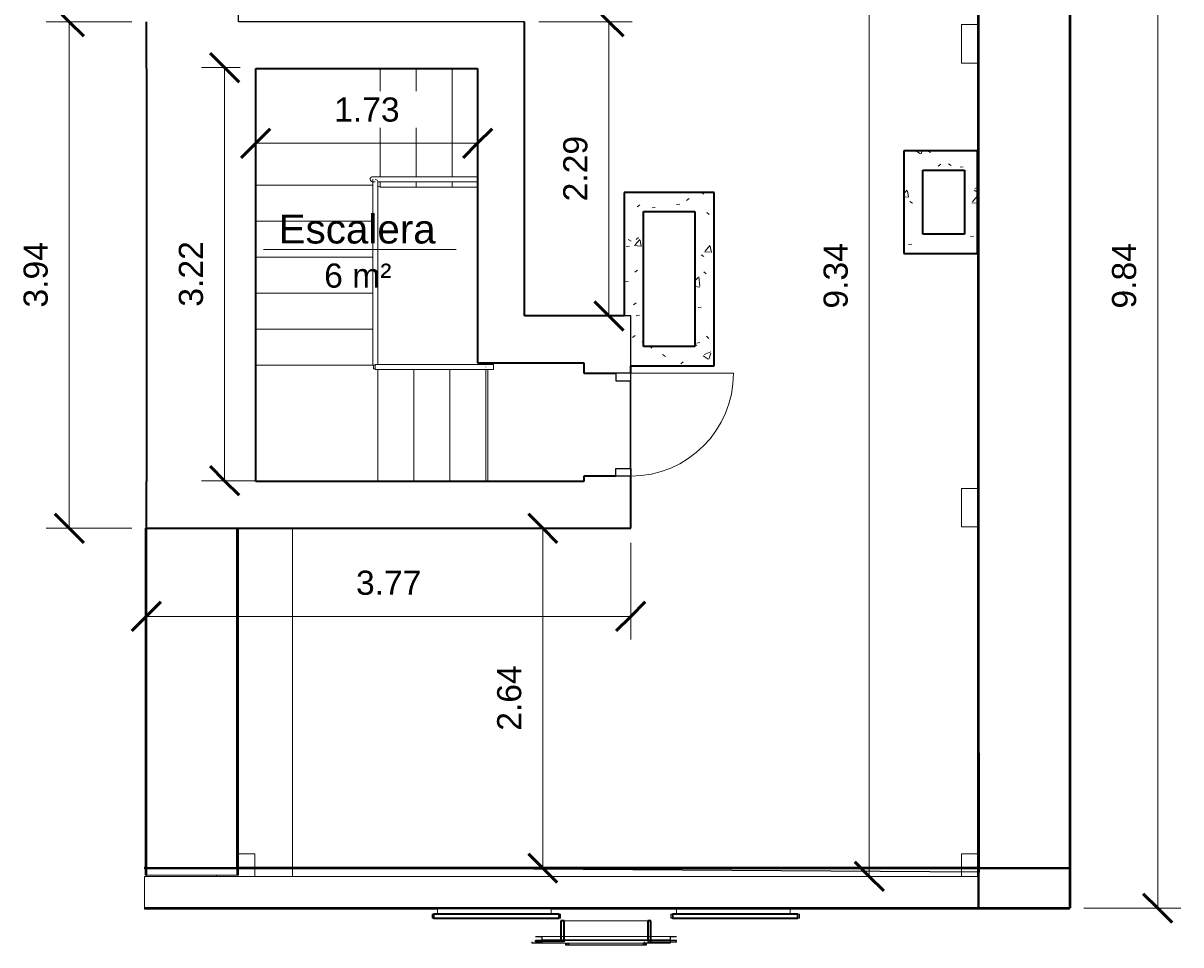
# Model space of a CAD drawing. Header units: metres. Extents: x -8.7 to 0.3, y -16.4 to -5.3.
# Tile 1 of 2: x -8.7 to 0.3, y -16.4 to -9.2. Entities that reach past the tile are written whole.
import ezdxf

# ---------------------------------------------------------------- set-up
doc = ezdxf.new("R2010")
doc.units = ezdxf.units.M
doc.linetypes.add('Elevado', pattern=[0.003969, 0.002381, -0.001587])
for name, color, linetype, lineweight in [('A-ANNO-DIMS', 211, 'Continuous', 9), ('A-ANNO-DIMS-75', 211, 'Continuous', 9), ('A-AREA-IDEN', 2, 'Continuous', 9), ('A-COLS', 52, 'Continuous', 18), ('A-DOOR', 31, 'Continuous', 18), ('A-DOOR-FRAM', 31, 'Continuous', 25), ('A-FLOR', 192, 'Continuous', 18), ('A-FLOR-HRAL', 11, 'Continuous', 18), ('A-GENM', 13, 'Continuous', 18), ('A-GLAZ', 151, 'Continuous', 18), ('A-ROOF', 132, 'Continuous', 18), ('A-WALL', 113, 'Continuous', 18), ('A-WALL-PATT', 111, 'Continuous', 18), ('I-WALL', 2, 'Continuous', 18), ('L-SITE-WALL', 31, 'Continuous', 18), ('S-STRS', 31, 'Continuous', 18)]:
    doc.layers.add(name, color=color, linetype=linetype, lineweight=lineweight)
doc.styles.add('Arial', font='arial.ttf', dxfattribs={"height": 0.1875})
doc.styles.add('Arial_1', font='arial.ttf', dxfattribs={"height": 0.225})
doc.dimstyles.new('Diagonal_-_Arial_2_5_mm', dxfattribs={"dimscale": 0.3048, "dimtxt": 0.191299, "dimasz": 0.738189, "dimexe": 0.590551, "dimexo": 0.369094, "dimgap": 0.369094, "dimtad": 1, "dimrnd": 0.01, "dimzin": 0, "dimdsep": 46, "dimtxsty": 'Arial', "dimblk1": 'OBLIQUE', "dimblk2": 'OBLIQUE', "dimsah": 1, "dimcen": 0.09, "dimazin": 0, "dimtfac": 1, "dimtdec": 4, "dimtix": 1, "dimtmove": 0, "dimatfit": 3, "dimfxl": 1, "dimtvp": 1, "dimtfill": 1, "dimtolj": 1, "dimtzin": 0, "dimarcsym": 2})
pattern_1 = [(50, (0, 0), (0.546432, -0.047308), [0.057, -0.629]), (355, (0, 0), (-0.105429, 0.57337), [0.046, -0.503]), (100.451, (0.046, -0.004), (0.440955, 0.525708), [0.049, -0.534]), (46.184, (0, 0.152), (0.813123, -0.12606), [0.086, -0.943]), (96.636, (0.068, 0.142), (0.711995, 0.74225), [0.073, -0.801]), (351.184, (0, 0.152), (0.71223, 0.742616), [0.069, -0.754]), (21, (0.076, 0.114), (0.454985, -0.306292), [0.057, -0.629]), (326, (0.076, 0.114), (0.185766, 0.552594), [0.046, -0.503]), (71.451, (0.114, 0.089), (0.640536, 0.246016), [0.049, -0.534]), (37.5, (0, 0), (0.009206, 0.2541166), [0.025, -0.472, 0.025, -0.485, -0.505]), (37.5, (0, 0), (0.009206, 0.2541166), [-1.007, 0.025, -0.48]), (7.5, (0, 0), (0.200461, 0.300738), [0.025, -0.266, 0.025, -0.46, -0.192]), (7.5, (0, 0), (0.200461, 0.300738), [-0.776, 0.025, -0.167]), (327.5, (-0.17, 0), (0.406483, -0.0170776), [0.025, -0.165, 0.025, -0.569, -0.789]), (327.5, (-0.17, 0), (0.406483, -0.0170776), [-0.785, 0.025, -0.764]), (317.5, (-0.246, 0), (0.443999, 0.076008), [0.025, -0.223, 0.025, -0.37, -0.56]), (317.5, (-0.246, 0), (0.443999, 0.076008), [-0.642, 0.025, -0.535])]

# ---------------------------------------------------------------- blocks, each defined once
blk = doc.blocks.new('Muro básico _ M3_ muro tipo adiabático con barrido - ___-142540-AZOTEA')
at = {"layer": 'A-WALL'}
for p, q in [((-1.2355, -6.5166), (-1.2355, -6.5655)), ((-1.2355, -6.5166), (-1.2354, -6.5166)), ((-1.2355, -6.579), (-1.2355, -10.202)), ((-1.2354, -6.5166), (-1.2273, -6.5166)), ((-1.2265, -6.5166), (-1.2221, -6.5166)), ((-1.2221, -6.5166), (-1.2219, -6.5166)), ((-1.2221, -6.5655), (-1.2221, -6.5166)), ((-1.2221, -15.7759), (-1.2221, -6.579)), ((-1.2219, -6.5655), (-1.2219, -6.5166)), ((-1.2219, -15.7759), (-1.2219, -6.579)), ((-0.5161, -6.5166), (-0.5081, -6.5166)), ((-0.5081, -6.5166), (-0.5079, -6.5166)), ((-0.5079, -16.0931), (-0.5079, -6.5166)), ((-1.2355, -11.002), (-1.2355, -15.7759)), ((-1.2355, -15.7894), (-1.2355, -15.8483)), ((-1.2221, -15.8483), (-1.2221, -15.7894)), ((-1.2219, -15.8483), (-1.2219, -15.7894)), ((-0.5081, -16.0931), (-0.5161, -16.0931)), ((-0.5079, -16.0931), (-0.5081, -16.0931))]:
    blk.add_line(p, q, dxfattribs=at)
at = {"layer": 'A-WALL', "lineweight": 35}
for p, q in [((-1.2265, -6.5166), (-1.2273, -6.5166)), ((-1.2273, -6.5166), (-1.2273, -16.0931)), ((-1.2265, -16.0931), (-1.2265, -6.5166)), ((-0.5161, -6.5166), (-0.5169, -6.5166)), ((-0.5169, -6.5166), (-0.5169, -16.0931)), ((-0.5161, -16.0931), (-0.5161, -6.5166)), ((-1.2273, -16.0931), (-1.2265, -16.0931)), ((-0.5169, -16.0931), (-0.5161, -16.0931))]:
    blk.add_line(p, q, dxfattribs=at)
blk = doc.blocks.new('Muro básico _ M1_ Muro tipo ladrillo visto  con barrido - ___-142530-AZOTEA')
at = {"layer": 'A-WALL'}
for p, q in [((-7.7138, -15.7758), (-7.7182, -15.7758)), ((-7.7182, -15.7759), (-7.7182, -15.7758)), ((-7.7182, -15.784), (-7.7182, -15.7759)), ((-7.7182, -15.7892), (-7.7182, -15.7848)), ((-7.7182, -15.7894), (-7.7182, -15.7892)), ((-7.7138, -15.7892), (-7.7182, -15.7892)), ((-7.7138, -15.7894), (-7.7182, -15.7894)), ((-7.7037, -15.7758), (-7.705, -15.7758)), ((-7.7037, -15.7892), (-7.705, -15.7892)), ((-7.7037, -15.7894), (-7.705, -15.7894)), ((-6.9954, -15.7758), (-7.0009, -15.7758)), ((-6.9954, -15.7892), (-7.0009, -15.7892)), ((-6.9954, -15.7894), (-7.0009, -15.7894)), ((-1.2273, -15.7892), (-6.9946, -15.7892)), ((-1.2277, -15.7894), (-6.9941, -15.7894)), ((-1.2291, -15.7758), (-6.9928, -15.7758)), ((-1.221, -15.7758), (-1.2265, -15.7758)), ((-1.221, -15.7892), (-1.2265, -15.7892)), ((-1.221, -15.7894), (-1.2265, -15.7894)), ((-7.7182, -16.1046), (-7.7182, -16.0966)), ((-7.7182, -16.1048), (-7.7182, -16.1046)), ((-7.7182, -16.1048), (-5.4384, -16.1048)), ((-4.554, -16.1048), (-0.5182, -16.1048)), ((-0.5182, -16.0966), (-0.5182, -16.1046)), ((-0.5182, -16.1046), (-0.5182, -16.1048))]:
    blk.add_line(p, q, dxfattribs=at)
at = {"layer": 'A-WALL', "lineweight": 35}
for p, q in [((-7.7182, -15.784), (-7.7182, -15.7848)), ((-0.5182, -15.784), (-7.7182, -15.784)), ((-7.7182, -15.7848), (-0.5182, -15.7848)), ((-0.5182, -15.7848), (-0.5182, -15.784)), ((-7.7182, -16.0958), (-7.7182, -16.0966)), ((-0.5182, -16.0958), (-7.7182, -16.0958)), ((-7.7182, -16.0966), (-0.5182, -16.0966)), ((-0.5182, -16.0966), (-0.5182, -16.0958))]:
    blk.add_line(p, q, dxfattribs=at)
blk = doc.blocks.new('Muro básico _ M3_ muro tipo adiabático con barrido - ___-142538-AZOTEA')
at = {"layer": 'A-WALL'}
for p, q in [((-7.7139, -13.1403), (-7.7139, -15.779)), ((-7.7139, -13.1403), (-7.7138, -13.1403)), ((-7.7138, -13.1403), (-7.7058, -13.1403)), ((-7, -15.7759), (-7, -13.1403)), ((-6.9998, -15.7759), (-6.9998, -13.1403)), ((-6.9864, -15.7759), (-6.9864, -13.1403)), ((-7.7139, -15.7848), (-7.7139, -15.8403)), ((-7.7138, -15.8403), (-7.7139, -15.8403)), ((-7.7058, -15.8403), (-7.7138, -15.8403)), ((-7, -15.8403), (-7, -15.7894)), ((-6.9998, -15.8403), (-7, -15.8403)), ((-6.9998, -15.8403), (-6.9998, -15.7894)), ((-6.9954, -15.8403), (-6.9998, -15.8403)), ((-6.9865, -15.8403), (-6.9946, -15.8403)), ((-6.9864, -15.8403), (-6.9865, -15.8403)), ((-6.9864, -15.8403), (-6.9864, -15.7894))]:
    blk.add_line(p, q, dxfattribs=at)
at = {"layer": 'A-WALL', "lineweight": 35}
for p, q in [((-7.705, -13.1403), (-7.7058, -13.1403)), ((-7.7058, -13.1403), (-7.7058, -15.8403)), ((-7.705, -15.8403), (-7.705, -13.1403)), ((-6.9946, -13.1403), (-6.9954, -13.1403)), ((-6.9954, -13.1403), (-6.9954, -15.8403)), ((-6.9946, -15.8403), (-6.9946, -13.1403)), ((-7.7058, -15.8403), (-7.705, -15.8403)), ((-6.9954, -15.8403), (-6.9946, -15.8403))]:
    blk.add_line(p, q, dxfattribs=at)
blk = doc.blocks.new('Puerta mmetálica - 800 x 2100mm-215047-AZOTEA')
at = {"layer": 'A-DOOR'}
blk.add_line((0.4, -0.182), (0.4, -0.982), dxfattribs=at)
blk.add_arc((0.4, -0.182), 0.8, 180, 270, dxfattribs=at)
at = {"layer": 'A-DOOR-FRAM'}
for p, q in [((-0.4, -0.182), (-0.4, -0.067)), ((-0.4, -0.067), (-0.342, -0.067)), ((-0.342, -0.067), (-0.342, -0.182)), ((0.342, -0.067), (0.342, -0.182)), ((0.4, -0.067), (0.342, -0.067)), ((0.4, -0.182), (0.4, -0.067)), ((-0.342, -0.182), (-0.4, -0.182)), ((0.342, -0.182), (0.4, -0.182))]:
    blk.add_line(p, q, dxfattribs=at)
blk = doc.blocks.new('Ventana oscilobatiente_ 1 hoja - Chimenea solar-215054-AZOTEA')
at = {"layer": 'A-GLAZ', "lineweight": 35}
for p, q in [((-0.325, -0.072), (-0.325, 0.082)), ((0.325, 0.082), (0.325, -0.072))]:
    blk.add_line(p, q, dxfattribs=at)
at = {"layer": 'A-GLAZ'}
for p, q in [((-0.325, 0.082), (0.325, 0.082)), ((0.55, -0.072), (-0.55, -0.072)), ((0.5, -0.042), (-0.5, -0.042)), ((-0.5, -0.092), (0.5, -0.092))]:
    blk.add_line(p, q, dxfattribs=at)
at = {"layer": 'A-GLAZ', "lineweight": 25}
for p, q in [((-0.575, -0.092), (-0.575, -0.082)), ((-0.55, -0.042), (-0.5, -0.042)), ((-0.55, -0.082), (-0.55, -0.072)), ((-0.325, -0.072), (-0.55, -0.072)), ((-0.325, -0.082), (-0.55, -0.082)), ((-0.5, -0.042), (-0.5, -0.092)), ((-0.5, -0.067), (0.5, -0.067)), ((-0.325, -0.072), (-0.325, -0.082)), ((0.3, -0.092), (0.3, -0.082)), ((0.325, -0.072), (0.325, -0.082)), ((0.55, -0.072), (0.325, -0.072)), ((0.325, -0.082), (0.55, -0.082)), ((0.5, -0.042), (0.55, -0.042)), ((0.5, -0.042), (0.5, -0.092)), ((0.55, -0.082), (0.55, -0.072)), ((-0.5, -0.092), (-0.575, -0.092)), ((-0.315, -0.092), (-0.315, -0.106)), ((-0.315, -0.106), (-0.29, -0.106)), ((-0.305, -0.092), (-0.305, -0.106)), ((-0.305, -0.106), (0.305, -0.106)), ((-0.29, -0.106), (-0.29, -0.092)), ((0.29, -0.092), (0.29, -0.106)), ((0.29, -0.106), (0.315, -0.106)), ((0.5, -0.092), (0.3, -0.092)), ((0.305, -0.106), (0.305, -0.092)), ((0.315, -0.106), (0.315, -0.092))]:
    blk.add_line(p, q, dxfattribs=at)
blk = doc.blocks.new('Kit Sunfix aero duo - Sunmodule Plus mono-144986-AZOTEA')
at = {"layer": 'A-GENM'}
for p, q in [((-3.5784, -16.1001), (-3.5784, -16.0991)), ((-2.694, -16.0991), (-3.5784, -16.0991)), ((-3.5784, -16.1011), (-3.5784, -16.1001)), ((-3.5784, -16.1011), (-2.694, -16.1011)), ((-3.5784, -16.1407), (-3.5784, -16.1046)), ((-2.694, -16.0991), (-2.694, -16.1001)), ((-2.694, -16.1001), (-2.694, -16.1011)), ((-2.694, -16.1046), (-2.694, -16.1407)), ((-3.6091, -16.1437), (-3.6211, -16.1437)), ((-3.6211, -16.1437), (-3.6211, -16.1747)), ((-3.6211, -16.1747), (-3.6091, -16.1747)), ((-3.6091, -16.1747), (-3.6091, -16.1437)), ((-3.6091, -16.1747), (-3.5986, -16.1747)), ((-3.4416, -16.1737), (-3.5986, -16.1737)), ((-3.5986, -16.1737), (-3.5986, -16.1747)), ((-3.5986, -16.1747), (-3.4416, -16.1747)), ((-3.5784, -16.1417), (-3.5784, -16.1407)), ((-3.5784, -16.1437), (-3.5784, -16.1417)), ((-2.694, -16.1417), (-3.5784, -16.1417)), ((-3.4416, -16.1747), (-3.4416, -16.1737)), ((-3.4414, -16.1747), (-3.4388, -16.1747)), ((-3.2818, -16.1737), (-3.4388, -16.1737)), ((-3.4388, -16.1737), (-3.4388, -16.1747)), ((-3.4388, -16.1747), (-3.2818, -16.1747)), ((-3.2818, -16.1747), (-3.2818, -16.1737)), ((-3.2818, -16.1747), (-3.279, -16.1747)), ((-3.122, -16.1737), (-3.279, -16.1737)), ((-3.279, -16.1737), (-3.279, -16.1747)), ((-3.279, -16.1747), (-3.122, -16.1747)), ((-3.122, -16.1747), (-3.122, -16.1737)), ((-3.122, -16.1747), (-3.1192, -16.1747)), ((-2.9622, -16.1737), (-3.1192, -16.1737)), ((-3.1192, -16.1737), (-3.1192, -16.1747)), ((-3.1192, -16.1747), (-2.9622, -16.1747)), ((-2.9622, -16.1747), (-2.9622, -16.1737)), ((-2.9622, -16.1747), (-2.9594, -16.1747)), ((-2.8024, -16.1737), (-2.9594, -16.1737)), ((-2.9594, -16.1737), (-2.9594, -16.1747)), ((-2.9594, -16.1747), (-2.8024, -16.1747)), ((-2.8024, -16.1747), (-2.8024, -16.1737)), ((-2.8024, -16.1747), (-2.7996, -16.1747)), ((-2.6426, -16.1737), (-2.7996, -16.1737)), ((-2.7996, -16.1737), (-2.7996, -16.1747)), ((-2.7996, -16.1747), (-2.6426, -16.1747)), ((-2.694, -16.1407), (-2.694, -16.1417)), ((-2.694, -16.1417), (-2.694, -16.1437)), ((-2.6426, -16.1747), (-2.6426, -16.1737)), ((-2.6426, -16.1747), (-2.6321, -16.1747)), ((-2.6321, -16.1437), (-2.6321, -16.1747)), ((-2.6201, -16.1437), (-2.6321, -16.1437)), ((-2.6321, -16.1747), (-2.6201, -16.1747)), ((-2.6201, -16.1747), (-2.6201, -16.1437))]:
    blk.add_line(p, q, dxfattribs=at)
at = {"layer": 'A-GENM', "lineweight": 35}
for p, q in [((-2.6321, -16.1437), (-3.6091, -16.1437)), ((-3.6091, -16.1437), (-3.6091, -16.1737)), ((-3.6091, -16.1737), (-2.6321, -16.1737)), ((-2.6321, -16.1737), (-2.6321, -16.1437))]:
    blk.add_line(p, q, dxfattribs=at)
blk = doc.blocks.new('Kit Sunfix aero duo - Sunmodule Plus mono-V1-AZOTEA')
at = {"layer": 'A-GENM'}
for p, q in [((-5.4384, -16.1001), (-5.4384, -16.0991)), ((-4.554, -16.0991), (-5.4384, -16.0991)), ((-5.4384, -16.1011), (-5.4384, -16.1001)), ((-5.4384, -16.1011), (-4.554, -16.1011)), ((-5.4384, -16.1021), (-5.4384, -16.1011)), ((-5.4384, -16.1407), (-5.4384, -16.1021)), ((-4.554, -16.0991), (-4.554, -16.1001)), ((-4.554, -16.1001), (-4.554, -16.1011)), ((-4.554, -16.1011), (-4.554, -16.1021)), ((-4.554, -16.1021), (-4.554, -16.1407)), ((-5.4691, -16.1437), (-5.4811, -16.1437)), ((-5.4811, -16.1437), (-5.4811, -16.1747)), ((-5.4811, -16.1747), (-5.4691, -16.1747)), ((-5.4691, -16.1747), (-5.4691, -16.1437)), ((-5.4691, -16.1747), (-5.4586, -16.1747)), ((-5.4586, -16.1747), (-5.4586, -16.1737)), ((-5.4559, -16.1747), (-5.4586, -16.1747)), ((-5.3044, -16.1737), (-5.4559, -16.1737)), ((-5.4559, -16.1737), (-5.4559, -16.1747)), ((-5.4559, -16.1747), (-5.3044, -16.1747)), ((-5.4384, -16.1417), (-5.4384, -16.1407)), ((-5.4384, -16.1437), (-5.4384, -16.1417)), ((-4.554, -16.1417), (-5.4384, -16.1417)), ((-5.3044, -16.1747), (-5.3044, -16.1737)), ((-5.3016, -16.1747), (-5.3044, -16.1747)), ((-5.3016, -16.1747), (-5.3016, -16.1737)), ((-5.3016, -16.1747), (-5.2988, -16.1747)), ((-5.2988, -16.1747), (-5.2988, -16.1737)), ((-5.2961, -16.1747), (-5.2988, -16.1747)), ((-5.1446, -16.1737), (-5.2961, -16.1737)), ((-5.2961, -16.1737), (-5.2961, -16.1747)), ((-5.2961, -16.1747), (-5.1446, -16.1747)), ((-5.1446, -16.1747), (-5.1446, -16.1737)), ((-5.1418, -16.1747), (-5.1446, -16.1747)), ((-5.1418, -16.1747), (-5.1418, -16.1737)), ((-5.1418, -16.1747), (-5.139, -16.1747)), ((-5.139, -16.1747), (-5.139, -16.1737)), ((-5.1363, -16.1747), (-5.139, -16.1747)), ((-4.9848, -16.1737), (-5.1363, -16.1737)), ((-5.1363, -16.1737), (-5.1363, -16.1747)), ((-5.1363, -16.1747), (-4.9848, -16.1747)), ((-4.9848, -16.1747), (-4.9848, -16.1737)), ((-4.982, -16.1747), (-4.9848, -16.1747)), ((-4.982, -16.1747), (-4.982, -16.1737)), ((-4.982, -16.1747), (-4.9792, -16.1747)), ((-4.9792, -16.1747), (-4.9792, -16.1737)), ((-4.9765, -16.1747), (-4.9792, -16.1747)), ((-4.825, -16.1737), (-4.9765, -16.1737)), ((-4.9765, -16.1737), (-4.9765, -16.1747)), ((-4.9765, -16.1747), (-4.825, -16.1747)), ((-4.825, -16.1747), (-4.825, -16.1737)), ((-4.8222, -16.1747), (-4.825, -16.1747)), ((-4.8222, -16.1747), (-4.8222, -16.1737)), ((-4.8222, -16.1747), (-4.8194, -16.1747)), ((-4.8194, -16.1747), (-4.8194, -16.1737)), ((-4.8167, -16.1747), (-4.8194, -16.1747)), ((-4.6652, -16.1737), (-4.8167, -16.1737)), ((-4.8167, -16.1737), (-4.8167, -16.1747)), ((-4.8167, -16.1747), (-4.6652, -16.1747)), ((-4.6652, -16.1747), (-4.6652, -16.1737)), ((-4.6624, -16.1747), (-4.6652, -16.1747)), ((-4.6624, -16.1747), (-4.6624, -16.1737)), ((-4.6624, -16.1747), (-4.6596, -16.1747)), ((-4.6596, -16.1747), (-4.6596, -16.1737)), ((-4.6569, -16.1747), (-4.6596, -16.1747)), ((-4.5054, -16.1737), (-4.6569, -16.1737)), ((-4.6569, -16.1737), (-4.6569, -16.1747)), ((-4.6569, -16.1747), (-4.5054, -16.1747)), ((-4.554, -16.1407), (-4.554, -16.1417)), ((-4.554, -16.1417), (-4.554, -16.1437)), ((-4.5054, -16.1747), (-4.5054, -16.1737)), ((-4.5026, -16.1747), (-4.5054, -16.1747)), ((-4.5026, -16.1747), (-4.5026, -16.1737)), ((-4.5026, -16.1747), (-4.4921, -16.1747)), ((-4.4921, -16.1437), (-4.4921, -16.1747)), ((-4.4801, -16.1437), (-4.4921, -16.1437)), ((-4.4921, -16.1747), (-4.4801, -16.1747)), ((-4.4801, -16.1747), (-4.4801, -16.1437))]:
    blk.add_line(p, q, dxfattribs=at)
at = {"layer": 'A-GENM', "lineweight": 35}
for p, q in [((-4.4921, -16.1437), (-5.4691, -16.1437)), ((-5.4691, -16.1437), (-5.4691, -16.1737)), ((-5.4691, -16.1737), (-4.4921, -16.1737)), ((-4.4921, -16.1737), (-4.4921, -16.1437))]:
    blk.add_line(p, q, dxfattribs=at)
blk = doc.blocks.new('Barandilla - Barandilla-143035-AZOTEA')
at = {"layer": 'A-FLOR-HRAL'}
for p, q in [((-5.9379, -11.9), (-5.9379, -11.87)), ((-5.9379, -11.9), (-5.9379, -11.87)), ((-5.9379, -11.9), (-5.9379, -11.87)), ((-5.9379, -11.9), (-5.9379, -11.87)), ((-5.9229, -11.9), (-5.9379, -11.9))]:
    blk.add_line(p, q, dxfattribs=at)
blk = doc.blocks.new('Tipo de barandal superior - Barandal superior_interno_-215237-AZOTEA')
at = {"layer": 'A-FLOR-HRAL'}
for p, q in [((-5.9024, -10.4042), (-5.9449, -10.4042)), ((-5.9426, -10.4044), (-5.9449, -10.4042)), ((-5.9429, -10.442), (-5.9429, -11.87)), ((-5.9407, -10.4442), (-5.9235, -10.4442)), ((-5.9029, -11.865), (-5.9029, -10.4462)), ((-5.1262, -10.4042), (-5.8853, -10.4042)), ((-5.8853, -10.4442), (-5.1262, -10.4442)), ((-5.9229, -11.87), (-5.9248, -11.87)), ((-5.0561, -11.865), (-5.9229, -11.865)), ((-5.0018, -11.865), (-5.0561, -11.865)), ((-5.0018, -11.8826), (-5.0018, -11.8873)), ((-5.9229, -11.905), (-5.0561, -11.905)), ((-5.0561, -11.905), (-5.0018, -11.905))]:
    blk.add_line(p, q, dxfattribs=at)
at = {"layer": 'A-FLOR-HRAL', "flags": 128}
for points in [[(-5.9449, -10.4042), (-5.95, -10.4049), (-5.9546, -10.4069), (-5.9583, -10.4101), (-5.9611, -10.4142), (-5.9626, -10.4191), (-5.9627, -10.4242), (-5.9615, -10.4294), (-5.959, -10.4342), (-5.9554, -10.4384), (-5.9509, -10.4416), (-5.9459, -10.4436), (-5.9429, -10.4441)], [(-5.9248, -10.4241), (-5.9229, -10.4242), (-5.9177, -10.4255), (-5.9129, -10.4279), (-5.9088, -10.4315), (-5.9056, -10.436), (-5.9036, -10.441), (-5.903, -10.4439)], [(-5.9229, -11.8868), (-5.9229, -11.885), (-5.9229, -11.8831)]]:
    blk.add_lwpolyline(points, dxfattribs=at)
at = {"layer": 'A-FLOR-HRAL'}
blk.add_open_spline([(-5.0629, -11.8868), (-5.0629, -11.8862), (-5.0629, -11.885), (-5.0629, -11.8837), (-5.0629, -11.8831)], degree=3, dxfattribs=at)
blk = doc.blocks.new('Tipo de barandal superior - Barandal superior_interno_-V2-AZOTEA')
at = {"layer": 'A-FLOR-HRAL'}
for p, q in [((-5.8844, -10.4042), (-5.9429, -10.4042)), ((-5.9429, -10.4221), (-5.9429, -11.87)), ((-5.9029, -10.4442), (-5.9029, -11.865)), ((-5.8844, -10.4442), (-5.9029, -10.4442)), ((-5.1262, -10.4042), (-5.8844, -10.4042)), ((-5.1262, -10.4442), (-5.8844, -10.4442)), ((-5.9229, -11.87), (-5.9429, -11.87)), ((-5.9229, -11.865), (-5.9229, -11.905)), ((-5.9229, -11.865), (-5.0629, -11.865)), ((-5.0629, -11.865), (-5.0018, -11.865)), ((-5.0018, -11.865), (-5.0018, -11.905)), ((-5.9229, -11.905), (-5.0629, -11.905)), ((-5.0629, -11.905), (-5.0018, -11.905))]:
    blk.add_line(p, q, dxfattribs=at)
blk = doc.blocks.new('Etiqueta de habitación simple - Etiqueta de habitación simple-237112-AZOTEA')
at = {"layer": 'A-AREA-IDEN'}
blk.add_line((-0.01, 0), (0.01, 0), dxfattribs=at)
blk = doc.blocks.new('DIMBLOCK2-AZOTEA')
at = {"layer": 'A-ANNO-DIMS-75', "lineweight": 50}
for p, q in [((0.1686, -6.2583), (0.0561, -6.1458)), ((0.1686, -6.2583), (0.2811, -6.3708)), ((0.1686, -16.0958), (0.0561, -15.9833)), ((0.1686, -16.0958), (0.2811, -16.2083))]:
    blk.add_line(p, q, dxfattribs=at)
at = {"layer": 'A-ANNO-DIMS-75'}
for p, q in [((-0.4057, -6.2583), (0.3486, -6.2583)), ((0.1686, -6.2583), (-0.4057, -6.2583)), ((0.1686, -6.2583), (0.1686, -16.0958)), ((-0.4057, -16.0958), (0.3486, -16.0958)), ((0.1686, -16.0958), (-0.4057, -16.0958))]:
    blk.add_line(p, q, dxfattribs=at)
at = {"layer": 'A-ANNO-DIMS-75', "color": 0, "insert": (-0.1873, -11.4302), "char_height": 0.1875, "width": 0.607447, "attachment_point": 1, "rotation": 90, "line_spacing_factor": 0.941778, "style": 'Arial', "bg_fill": 3, "box_fill_scale": 1.25, "bg_fill_color": 256, "bg_fill_true_color": 13158600, "bg_fill_transparency": 0}
blk.add_mtext('9.84', dxfattribs=at)
blk = doc.blocks.new('_Oblique')
at = {"color": 0, "linetype": 'ByBlock', "lineweight": -2}
blk.add_line((-0.5, -0.5), (0.5, 0.5), dxfattribs=at)
blk = doc.blocks.new('DIMBLOCK4-AZOTEA')
at = {"layer": 'A-ANNO-DIMS-75', "lineweight": 50}
for p, q in [((-6.8537, -10.1436), (-6.7412, -10.0311)), ((-5.1262, -10.1436), (-5.0137, -10.0311)), ((-6.8537, -10.1436), (-6.9662, -10.2561)), ((-5.1262, -10.1436), (-5.2387, -10.2561))]:
    blk.add_line(p, q, dxfattribs=at)
at = {"layer": 'A-ANNO-DIMS-75'}
for p, q in [((-6.8537, -10.097), (-6.8537, -10.3236)), ((-6.8537, -10.1436), (-6.8537, -10.097)), ((-6.8537, -10.1436), (-5.1262, -10.1436)), ((-5.1262, -10.097), (-5.1262, -10.3236)), ((-5.1262, -10.1436), (-5.1262, -10.097))]:
    blk.add_line(p, q, dxfattribs=at)
at = {"layer": 'A-ANNO-DIMS-75', "color": 0, "insert": (-6.2431, -9.7877), "char_height": 0.1875, "width": 0.607447, "attachment_point": 1, "line_spacing_factor": 0.941778, "style": 'Arial', "bg_fill": 3, "box_fill_scale": 1.25, "bg_fill_color": 256, "bg_fill_true_color": 13158600, "bg_fill_transparency": 0}
blk.add_mtext('1.73', dxfattribs=at)
blk = doc.blocks.new('DIMBLOCK5-AZOTEA')
at = {"layer": 'A-ANNO-DIMS-75', "lineweight": 50}
for p, q in [((-7.0961, -9.555), (-7.2086, -9.4425)), ((-7.0961, -9.555), (-6.9836, -9.6675)), ((-7.0961, -12.7701), (-7.2086, -12.6576)), ((-7.0961, -12.7701), (-6.9836, -12.8826))]:
    blk.add_line(p, q, dxfattribs=at)
at = {"layer": 'A-ANNO-DIMS-75'}
for p, q in [((-6.9754, -9.555), (-7.2761, -9.555)), ((-7.0961, -9.555), (-7.0961, -12.7701)), ((-7.0961, -9.555), (-6.9754, -9.555)), ((-6.6809, -12.7701), (-7.2761, -12.7701)), ((-7.0961, -12.7701), (-6.6809, -12.7701))]:
    blk.add_line(p, q, dxfattribs=at)
at = {"layer": 'A-ANNO-DIMS-75', "color": 0, "insert": (-7.452, -11.4156), "char_height": 0.1875, "width": 0.607447, "attachment_point": 1, "rotation": 90, "line_spacing_factor": 0.941778, "style": 'Arial', "bg_fill": 3, "box_fill_scale": 1.25, "bg_fill_color": 256, "bg_fill_true_color": 13158600, "bg_fill_transparency": 0}
blk.add_mtext('3.22', dxfattribs=at)
blk = doc.blocks.new('DIMBLOCK6-AZOTEA')
at = {"layer": 'A-ANNO-DIMS-75', "lineweight": 50}
for p, q in [((-8.3048, -9.1985), (-8.4173, -9.086)), ((-8.3048, -9.1985), (-8.1923, -9.311)), ((-8.3048, -13.1403), (-8.4173, -13.0278)), ((-8.3048, -13.1403), (-8.1923, -13.2528))]:
    blk.add_line(p, q, dxfattribs=at)
at = {"layer": 'A-ANNO-DIMS-75'}
for p, q in [((-7.8183, -9.1985), (-8.4848, -9.1985)), ((-8.3048, -9.1985), (-8.3048, -13.1403)), ((-8.3048, -9.1985), (-7.8183, -9.1985)), ((-7.8183, -13.1403), (-8.4848, -13.1403)), ((-8.3048, -13.1403), (-7.8183, -13.1403))]:
    blk.add_line(p, q, dxfattribs=at)
at = {"layer": 'A-ANNO-DIMS-75', "color": 0, "insert": (-8.6608, -11.4225), "char_height": 0.1875, "width": 0.607447, "attachment_point": 1, "rotation": 90, "line_spacing_factor": 0.941778, "style": 'Arial', "bg_fill": 3, "box_fill_scale": 1.25, "bg_fill_color": 256, "bg_fill_true_color": 13158600, "bg_fill_transparency": 0}
blk.add_mtext('3.94', dxfattribs=at)
blk = doc.blocks.new('DIMBLOCK7-AZOTEA')
at = {"layer": 'A-ANNO-DIMS-75', "lineweight": 50}
for p, q in [((-4.1037, -9.1985), (-4.2162, -9.086)), ((-4.1037, -9.1985), (-3.9912, -9.311)), ((-4.1037, -11.4878), (-4.2162, -11.3753)), ((-4.1037, -11.4878), (-3.9912, -11.6003))]:
    blk.add_line(p, q, dxfattribs=at)
at = {"layer": 'A-ANNO-DIMS-75'}
for p, q in [((-4.6497, -9.1985), (-3.9237, -9.1985)), ((-4.1037, -9.1985), (-4.6497, -9.1985)), ((-4.1037, -9.1985), (-4.1037, -11.4878)), ((-4.0571, -11.4878), (-4.2837, -11.4878)), ((-4.1037, -11.4878), (-4.0571, -11.4878))]:
    blk.add_line(p, q, dxfattribs=at)
at = {"layer": 'A-ANNO-DIMS-75', "color": 0, "insert": (-4.4596, -10.5962), "char_height": 0.1875, "width": 0.607447, "attachment_point": 1, "rotation": 90, "line_spacing_factor": 0.941778, "style": 'Arial', "bg_fill": 3, "box_fill_scale": 1.25, "bg_fill_color": 256, "bg_fill_true_color": 13158600, "bg_fill_transparency": 0}
blk.add_mtext('2.29', dxfattribs=at)
blk = doc.blocks.new('DIMBLOCK8-AZOTEA')
at = {"layer": 'A-ANNO-DIMS-75'}
for p, q in [((-7.7058, -13.2528), (-7.7058, -14.0058)), ((-7.7058, -13.8258), (-7.7058, -13.2528)), ((-3.934, -13.2528), (-3.934, -14.0058)), ((-3.934, -13.8258), (-3.934, -13.2528)), ((-7.7058, -13.8258), (-3.934, -13.8258))]:
    blk.add_line(p, q, dxfattribs=at)
at = {"layer": 'A-ANNO-DIMS-75', "lineweight": 50}
for p, q in [((-7.7058, -13.8258), (-7.5933, -13.7133)), ((-3.934, -13.8258), (-3.8215, -13.7133)), ((-7.7058, -13.8258), (-7.8183, -13.9383)), ((-3.934, -13.8258), (-4.0465, -13.9383))]:
    blk.add_line(p, q, dxfattribs=at)
at = {"layer": 'A-ANNO-DIMS-75', "color": 0, "insert": (-6.073, -13.4699), "char_height": 0.1875, "width": 0.607447, "attachment_point": 1, "line_spacing_factor": 0.941778, "style": 'Arial', "bg_fill": 3, "box_fill_scale": 1.25, "bg_fill_color": 256, "bg_fill_true_color": 13158600, "bg_fill_transparency": 0}
blk.add_mtext('3.77', dxfattribs=at)
blk = doc.blocks.new('DIMBLOCK10-AZOTEA')
at = {"layer": 'A-ANNO-DIMS-75', "lineweight": 50}
for p, q in [((-2.0768, -6.5066), (-2.1893, -6.3941)), ((-2.0768, -6.5066), (-1.9643, -6.6191)), ((-2.0768, -15.8483), (-2.1893, -15.7358)), ((-2.0768, -15.8483), (-1.9643, -15.9608))]:
    blk.add_line(p, q, dxfattribs=at)
at = {"layer": 'A-ANNO-DIMS-75'}
for p, q in [((-2.0302, -6.5066), (-2.2568, -6.5066)), ((-2.0768, -6.5066), (-2.0768, -15.8483)), ((-2.0768, -6.5066), (-2.0302, -6.5066)), ((-2.0302, -15.8483), (-2.2568, -15.8483)), ((-2.0768, -15.8483), (-2.0302, -15.8483))]:
    blk.add_line(p, q, dxfattribs=at)
at = {"layer": 'A-ANNO-DIMS-75', "color": 0, "insert": (-2.4327, -11.4306), "char_height": 0.1875, "width": 0.607447, "attachment_point": 1, "rotation": 90, "line_spacing_factor": 0.941778, "style": 'Arial', "bg_fill": 3, "box_fill_scale": 1.25, "bg_fill_color": 256, "bg_fill_true_color": 13158600, "bg_fill_transparency": 0}
blk.add_mtext('9.34', dxfattribs=at)
blk = doc.blocks.new('DIMBLOCK11-AZOTEA')
at = {"layer": 'A-ANNO-DIMS-75', "lineweight": 50}
for p, q in [((-4.6182, -13.1403), (-4.7307, -13.0278)), ((-4.6182, -13.1403), (-4.5057, -13.2528)), ((-4.6182, -15.7848), (-4.7307, -15.6723)), ((-4.6182, -15.7848), (-4.5057, -15.8973))]:
    blk.add_line(p, q, dxfattribs=at)
at = {"layer": 'A-ANNO-DIMS-75'}
for p, q in [((-4.6648, -13.1403), (-4.4382, -13.1403)), ((-4.6182, -13.1403), (-4.6648, -13.1403)), ((-4.6182, -15.7848), (-4.6182, -13.1403)), ((-4.6648, -15.7848), (-4.4382, -15.7848)), ((-4.6182, -15.7848), (-4.6648, -15.7848))]:
    blk.add_line(p, q, dxfattribs=at)
at = {"layer": 'A-ANNO-DIMS-75', "color": 0, "insert": (-4.9741, -14.7157), "char_height": 0.1875, "width": 0.607447, "attachment_point": 1, "rotation": 90, "line_spacing_factor": 0.941778, "style": 'Arial', "bg_fill": 3, "box_fill_scale": 1.25, "bg_fill_color": 256, "bg_fill_true_color": 13158600, "bg_fill_transparency": 0}
blk.add_mtext('2.64', dxfattribs=at)

msp = doc.modelspace()

# ---------------------------------------------------------------- hatches: boundary and pattern name
at = {"layer": 'A-WALL-PATT'}
h = msp.add_hatch(dxfattribs=at)
h.set_pattern_fill('FP_1', color=256, style=0, pattern_type=2)
h.set_pattern_definition(pattern_1)
h.paths.add_polyline_path([(-1.6589, -11.002), (-1.6589, -10.202), (-1.8089, -10.202), (-1.8089, -11.002), (-1.6885, -11.002)])
h = msp.add_hatch(dxfattribs=at)
h.set_pattern_fill('FP_1', color=256, style=0, pattern_type=2)
h.set_pattern_definition(pattern_1)
h.paths.add_polyline_path([(-1.335, -10.352), (-1.335, -10.202), (-1.6589, -10.202), (-1.6589, -10.352)])
h = msp.add_hatch(dxfattribs=at)
h.set_pattern_fill('FP_1', color=256, style=0, pattern_type=2)
h.set_pattern_definition(pattern_1)
h.paths.add_polyline_path([(-1.235, -10.852), (-1.235, -10.202), (-1.335, -10.202), (-1.335, -10.852)])
h = msp.add_hatch(dxfattribs=at)
h.set_pattern_fill('FP_1', color=256, style=0, pattern_type=2)
h.set_pattern_definition(pattern_1)
h.paths.add_polyline_path([(-3.834, -11.4878), (-3.834, -10.526), (-3.984, -10.526), (-3.984, -11.4878), (-3.934, -11.4878)])
h = msp.add_hatch(dxfattribs=at)
h.set_pattern_fill('FP_1', color=256, style=0, pattern_type=2)
h.set_pattern_definition(pattern_1)
h.paths.add_polyline_path([(-3.434, -10.676), (-3.284, -10.676), (-3.284, -10.526), (-3.834, -10.526), (-3.834, -10.676)])
h = msp.add_hatch(dxfattribs=at)
h.set_pattern_fill('FP_1', color=256, style=0, pattern_type=2)
h.set_pattern_definition(pattern_1)
h.paths.add_polyline_path([(-3.284, -11.876), (-3.284, -10.676), (-3.434, -10.676), (-3.434, -11.876)])
h = msp.add_hatch(dxfattribs=at)
h.set_pattern_fill('FP_1', color=256, style=0, pattern_type=2)
h.set_pattern_definition(pattern_1)
h.paths.add_polyline_path([(-1.6589, -11.002), (-1.235, -11.002), (-1.235, -10.852), (-1.6589, -10.852)])
h = msp.add_hatch(dxfattribs=at)
h.set_pattern_fill('FP_1', color=256, style=0, pattern_type=2)
h.set_pattern_definition(pattern_1)
h.paths.add_polyline_path([(-3.834, -11.726), (-3.834, -11.4878), (-3.934, -11.4878), (-3.934, -11.726)])
h = msp.add_hatch(dxfattribs=at)
h.set_pattern_fill('FP_1', color=256, style=0, pattern_type=2)
h.set_pattern_definition(pattern_1)
h.paths.add_polyline_path([(-3.434, -11.876), (-3.434, -11.726), (-3.934, -11.726), (-3.934, -11.876)])

# ---------------------------------------------------------------- linework, layer by layer
at = {"layer": 'A-COLS'}
for p, q in [((-1.3592, -9.2202), (-1.3592, -9.5202)), ((-1.2354, -9.2202), (-1.3592, -9.2202)), ((-1.221, -9.2202), (-1.2219, -9.2202)), ((-1.3592, -9.5202), (-1.2354, -9.5202)), ((-1.2219, -9.5202), (-1.221, -9.5202)), ((-1.3592, -12.8297), (-1.3592, -13.1297)), ((-1.2354, -12.8297), (-1.3592, -12.8297)), ((-1.221, -12.8297), (-1.2219, -12.8297)), ((-1.3592, -13.1297), (-1.2354, -13.1297)), ((-1.2219, -13.1297), (-1.221, -13.1297)), ((-7, -15.6734), (-7.0009, -15.6734)), ((-6.8592, -15.6734), (-6.9862, -15.6734)), ((-6.8592, -15.7759), (-6.8592, -15.6734)), ((-1.2354, -15.6734), (-1.3592, -15.6734)), ((-1.3592, -15.6734), (-1.3592, -15.7759)), ((-1.221, -15.6734), (-1.221, -15.6734)), ((-7.1592, -15.8403), (-7.1592, -15.8483)), ((-6.8592, -15.8483), (-6.8592, -15.7894)), ((-1.3592, -15.7894), (-1.3592, -15.8483))]:
    msp.add_line(p, q, dxfattribs=at)
at = {"layer": 'A-FLOR'}
for p, q in [((-5.0462, -11.8518), (-5.0462, -11.865)), ((-5.0462, -11.905), (-5.0462, -12.7763)), ((-3.9375, -12.6758), (-3.9375, -11.9918))]:
    msp.add_line(p, q, dxfattribs=at)
at = {"layer": 'A-ROOF'}
for p, q in [((-5.0795, -11.8518), (-5.0795, -11.865)), ((-5.0462, -12.7701), (-6.5684, -12.7701)), ((-6.5684, -12.7701), (-6.5684, -12.7763)), ((-6.5684, -13.1403), (-6.5684, -15.7759)), ((-6.5684, -15.7894), (-6.5684, -15.8483))]:
    msp.add_line(p, q, dxfattribs=at)
at = {"layer": 'A-WALL'}
for p, q in [((-1.221, -15.784), (-1.221, -6.5166)), ((-0.5182, -6.5166), (-0.5182, -15.784)), ((-3.934, -11.4878), (-3.984, -11.4878)), ((-3.934, -11.876), (-3.934, -11.4878)), ((-7.7037, -15.8403), (-7.7037, -13.1403)), ((-7.0009, -13.1403), (-7.0009, -15.8403)), ((-7.7182, -15.8483), (-1.2273, -15.8483)), ((-7.7182, -15.8483), (-7.7182, -16.0931)), ((-7.0009, -15.8403), (-7.7037, -15.8403)), ((-1.2273, -16.0931), (-1.2273, -15.8483)), ((-1.2265, -15.8483), (-1.221, -15.8483)), ((-1.2265, -15.8483), (-1.2265, -16.0931)), ((-1.221, -15.784), (-0.5182, -15.784)), ((-1.221, -15.8483), (-1.221, -15.7848)), ((-0.5182, -15.7848), (-1.221, -15.7848)), ((-0.5182, -15.7848), (-0.5182, -16.0931)), ((-1.2273, -16.0931), (-7.7182, -16.0931)), ((-1.2265, -16.0931), (-0.5182, -16.0931))]:
    msp.add_line(p, q, dxfattribs=at)
at = {"layer": 'A-WALL', "lineweight": 35}
for p, q in [((-7.7058, -9.1985), (-7.7058, -9.5625)), ((-4.7622, -11.4878), (-4.7622, -9.1985)), ((-7.7058, -9.5625), (-7.7037, -9.5625)), ((-7.7037, -9.5625), (-7.7037, -12.7763)), ((-6.8537, -12.7763), (-6.8537, -9.5625)), ((-6.8537, -9.5625), (-5.1262, -9.5625)), ((-5.1262, -9.5625), (-5.1262, -11.8518)), ((-3.984, -11.4878), (-4.7622, -11.4878)), ((-5.1262, -11.8518), (-4.298, -11.8518)), ((-4.298, -11.8518), (-4.298, -11.9338)), ((-3.934, -11.9338), (-3.934, -11.876)), ((-4.298, -11.9338), (-4.049, -11.9338)), ((-7.7037, -12.7763), (-7.7058, -12.7763)), ((-7.7058, -12.7763), (-7.7058, -13.1403)), ((-4.298, -12.7763), (-6.8537, -12.7763)), ((-4.298, -12.7338), (-4.298, -12.7763)), ((-4.049, -12.7338), (-4.298, -12.7338)), ((-3.934, -13.1403), (-3.934, -12.7338)), ((-7.7058, -13.1403), (-3.934, -13.1403))]:
    msp.add_line(p, q, dxfattribs=at)
at = {"layer": 'I-WALL', "lineweight": 35}
for p, q in [((-4.4517, -16.1933), (-4.4774, -16.1933)), ((-4.4774, -16.1933), (-4.4774, -16.3573)), ((-3.7774, -16.1933), (-3.8017, -16.1933)), ((-3.7774, -16.3573), (-3.7774, -16.1933))]:
    msp.add_line(p, q, dxfattribs=at)
at = {"layer": 'L-SITE-WALL', "lineweight": 35}
for p, q in [((-1.8089, -10.202), (-1.8089, -11.002)), ((-1.235, -10.202), (-1.8089, -10.202)), ((-1.235, -11.002), (-1.235, -10.202)), ((-1.6589, -10.852), (-1.6589, -10.352)), ((-1.6589, -10.352), (-1.335, -10.352)), ((-1.335, -10.352), (-1.335, -10.852)), ((-3.984, -10.526), (-3.984, -11.4878)), ((-3.284, -10.526), (-3.984, -10.526)), ((-3.284, -11.876), (-3.284, -10.526)), ((-3.834, -11.726), (-3.834, -10.676)), ((-3.834, -10.676), (-3.434, -10.676)), ((-3.434, -10.676), (-3.434, -11.726)), ((-1.335, -10.852), (-1.6589, -10.852)), ((-1.8089, -11.002), (-1.235, -11.002)), ((-3.434, -11.726), (-3.834, -11.726)), ((-3.934, -11.876), (-3.284, -11.876))]:
    msp.add_line(p, q, dxfattribs=at)
at = {"layer": 'S-STRS'}
for p, q in [((-5.8844, -10.4042), (-5.8844, -9.5625)), ((-5.6044, -10.4042), (-5.6044, -9.5625)), ((-5.3244, -10.4042), (-5.3244, -9.5625)), ((-5.8844, -10.4857), (-5.8844, -10.4442)), ((-5.6044, -10.4857), (-5.6044, -10.4442)), ((-5.3244, -10.4857), (-5.3244, -10.4442)), ((-5.9429, -10.47), (-6.8537, -10.47)), ((-5.9029, -10.4782), (-5.8844, -10.4857)), ((-5.6044, -10.4857), (-5.8844, -10.4857)), ((-5.3244, -10.4857), (-5.6044, -10.4857)), ((-5.1262, -10.4857), (-5.3244, -10.4857)), ((-5.9429, -10.75), (-6.8537, -10.75)), ((-5.9429, -11.03), (-6.8537, -11.03)), ((-5.9429, -11.31), (-6.8537, -11.31)), ((-5.9429, -11.59), (-6.8537, -11.59)), ((-5.9429, -11.87), (-6.8537, -11.87)), ((-5.9029, -11.905), (-5.9029, -12.7701)), ((-5.6229, -11.905), (-5.6229, -12.7701)), ((-5.3429, -11.905), (-5.3429, -12.7701)), ((-5.0629, -11.905), (-5.0629, -12.7701))]:
    msp.add_line(p, q, dxfattribs=at)
at = {"layer": 'S-STRS', "linetype": 'Elevado'}
for p, q in [((-5.8844, -10.4042), (-5.8844, -9.5625)), ((-5.6044, -10.4042), (-5.6044, -9.5625)), ((-5.3244, -10.4042), (-5.3244, -9.5625)), ((-5.8844, -10.4857), (-5.8844, -10.4442)), ((-5.6044, -10.4857), (-5.6044, -10.4442)), ((-5.3244, -10.4857), (-5.3244, -10.4442)), ((-5.9429, -10.47), (-6.8537, -10.47)), ((-5.9429, -10.75), (-6.8537, -10.75)), ((-5.9429, -11.03), (-6.8537, -11.03)), ((-5.9429, -11.31), (-6.8537, -11.31)), ((-5.9429, -11.59), (-6.8537, -11.59)), ((-5.9429, -11.87), (-6.8537, -11.87)), ((-5.9029, -11.905), (-5.9029, -12.7701)), ((-5.6229, -11.905), (-5.6229, -12.7701)), ((-5.3429, -11.905), (-5.3429, -12.7701))]:
    msp.add_line(p, q, dxfattribs=at)

# ---------------------------------------------------------------- block references
at = {"layer": 'A-AREA-IDEN', "xscale": 74.99999999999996, "yscale": 74.99999999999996, "zscale": 74.99999999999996}
msp.add_blockref('Etiqueta de habitación simple - Etiqueta de habitación simple-237112-AZOTEA', (-6.043, -10.9708), dxfattribs=at)
at = {"layer": 'A-DOOR', "rotation": 90}
msp.add_blockref('Puerta mmetálica - 800 x 2100mm-215047-AZOTEA', (-4.116, -12.3338), dxfattribs=at)
at = {"layer": 'A-FLOR-HRAL'}
for name in ['Tipo de barandal superior - Barandal superior_interno_-215237-AZOTEA', 'Tipo de barandal superior - Barandal superior_interno_-V2-AZOTEA', 'Barandilla - Barandilla-143035-AZOTEA']:
    msp.add_blockref(name, (0, 0), dxfattribs=at)
at = {"layer": 'A-GENM'}
for name in ['Kit Sunfix aero duo - Sunmodule Plus mono-V1-AZOTEA', 'Kit Sunfix aero duo - Sunmodule Plus mono-144986-AZOTEA']:
    msp.add_blockref(name, (0, 0), dxfattribs=at)
at = {"layer": 'A-GLAZ'}
msp.add_blockref('Ventana oscilobatiente_ 1 hoja - Chimenea solar-215054-AZOTEA', (-4.1267, -16.2753), dxfattribs=at)
at = {"layer": 'A-WALL'}
for name in ['Muro básico _ M3_ muro tipo adiabático con barrido - ___-142540-AZOTEA', 'Muro básico _ M3_ muro tipo adiabático con barrido - ___-142538-AZOTEA', 'Muro básico _ M1_ Muro tipo ladrillo visto  con barrido - ___-142530-AZOTEA']:
    msp.add_blockref(name, (0, 0), dxfattribs=at)

# ---------------------------------------------------------------- texts
at = {"layer": 'A-AREA-IDEN', "attachment_point": 1}
for s, insert, char_height, width, style in [('Escalera', (-6.6751, -10.6988), 0.225, 1.503164, 'Arial_1'), ('6 m²', (-6.3207, -11.0799), 0.1875, 0.643354, 'Arial')]:
    msp.add_mtext(s, dxfattribs=dict(at, insert=insert, char_height=char_height, width=width, style=style))

# ---------------------------------------------------------------- next in the draw order: dimensions: what is measured, and where the dimension line sits
at = {"layer": 'A-ANNO-DIMS'}
for base, p1, p2, override, picture, middle in [((0.1686, -16.0958), (-0.5182, -6.2583), (-0.5182, -16.0958), {"dimpost": '<>', "dimfxl": 9.837547}, 'DIMBLOCK2-AZOTEA', (-0.0396, -11.1771)), ((-2.0768, -15.8483), (-1.9177, -6.5066), (-1.9177, -15.8483), {"dimpost": '<>', "dimfxl": 9.341751}, 'DIMBLOCK10-AZOTEA', (-2.2851, -11.1775)), ((-8.3048, -13.1403), (-7.7058, -9.1985), (-7.7058, -13.1403), {"dimpost": '<>', "dimfxl": 3.941847}, 'DIMBLOCK6-AZOTEA', (-8.5131, -11.1694)), ((-4.1037, -11.4878), (-4.7622, -9.1985), (-3.9446, -11.4878), {"dimpost": '<>', "dimfxl": 2.430975}, 'DIMBLOCK7-AZOTEA', (-4.3119, -10.3431))]:
    dim = msp.add_linear_dim(base=base, p1=p1, p2=p2, angle=90, dimstyle='Diagonal_-_Arial_2_5_mm', override=override, dxfattribs=at)
    dim.commit()
    dim.dimension.update_dxf_attribs({"geometry": picture, "text_midpoint": middle})
dim = msp.add_linear_dim(base=(-5.1262, -10.1436), p1=(-6.8537, -9.9845), p2=(-5.1262, -9.9845), dimstyle='Diagonal_-_Arial_2_5_mm', override={"dimpost": '<>', "dimfxl": 1.7275}, dxfattribs=at)
dim.commit()
dim.dimension.update_dxf_attribs({"geometry": 'DIMBLOCK4-AZOTEA', "text_midpoint": (-5.99, -9.9353)})

# ---------------------------------------------------------------- next in the draw order: dimensions: what is measured, and where the dimension line sits
dim = msp.add_linear_dim(base=(-7.0961, -12.7701), p1=(-6.8629, -9.555), p2=(-6.5684, -12.7701), angle=90, dimstyle='Diagonal_-_Arial_2_5_mm', override={"dimpost": '<>', "dimfxl": 3.228589}, dxfattribs=at)
dim.commit()
dim.dimension.update_dxf_attribs({"geometry": 'DIMBLOCK5-AZOTEA', "text_midpoint": (-7.3044, -11.1625)})
dim = msp.add_linear_dim(base=(-3.934, -13.8258), p1=(-7.7058, -13.1403), p2=(-3.934, -13.1403), dimstyle='Diagonal_-_Arial_2_5_mm', override={"dimpost": '<>', "dimfxl": 3.771858}, dxfattribs=at)
dim.commit()
dim.dimension.update_dxf_attribs({"geometry": 'DIMBLOCK8-AZOTEA', "text_midpoint": (-5.8199, -13.6175)})

# ---------------------------------------------------------------- next in the draw order: dimensions: what is measured, and where the dimension line sits
dim = msp.add_linear_dim(base=(-4.6182, -13.1403), p1=(-4.7773, -15.7848), p2=(-4.7773, -13.1403), angle=90, dimstyle='Diagonal_-_Arial_2_5_mm', override={"dimpost": '<>', "dimfxl": 2.644541}, dxfattribs=at)
dim.commit()
dim.dimension.update_dxf_attribs({"geometry": 'DIMBLOCK11-AZOTEA', "text_midpoint": (-4.8264, -14.4626)})

# ---------------------------------------------------------------- next in the draw order: linework, layer by layer
msp.add_lwpolyline([(-7.0009, -13.1403), (-3.934, -13.1403), (-3.934, -11.4878), (-4.7622, -11.4878), (-4.7622, -9.1985), (-6.9864, -9.1985), (-6.9495, -6.5066), (-1.2355, -6.5066), (-1.221, -15.8166), (-7.0009, -15.7758)], close=True)

doc.saveas('drawing.dxf')
